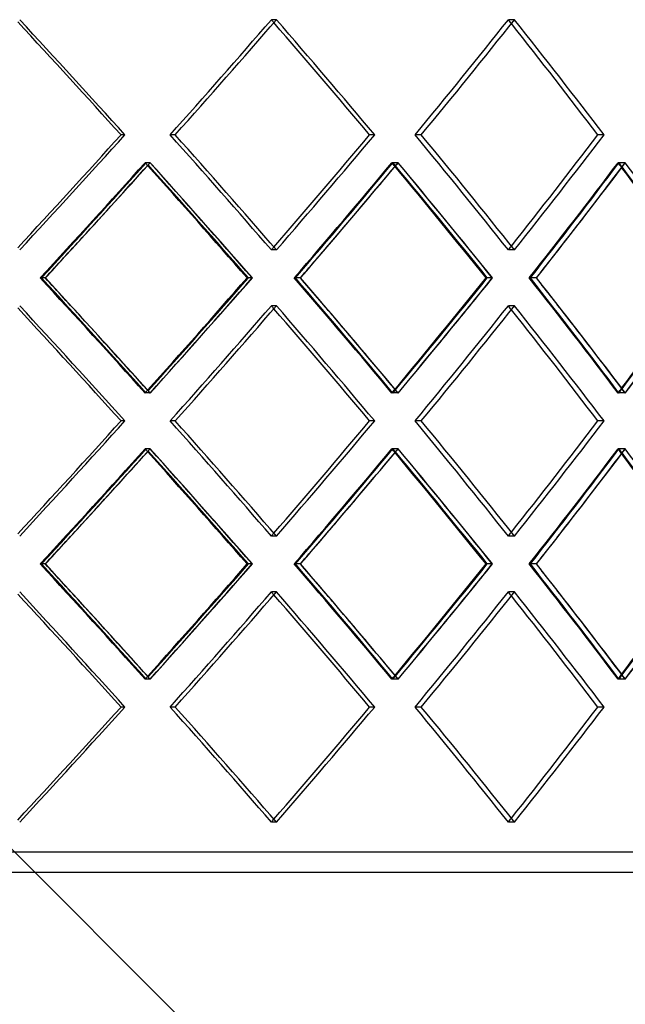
# Model space of a CAD drawing. Header units: millimetres. Extents: x -790 to 790, y -571 to 625.
# Tile 10 of 12: x 206 to 354, y -81 to 161. Entities that reach past the tile are written whole.
import ezdxf

# ---------------------------------------------------------------- set-up
doc = ezdxf.new("R2010")
doc.units = ezdxf.units.MM
doc.layers.add('HIDDEN', color=7, linetype='Continuous')
doc.layers.add('THICK', color=7, linetype='Continuous')

msp = doc.modelspace()

# ---------------------------------------------------------------- linework, layer by layer
at = {"layer": 'HIDDEN'}
for p, q in [((268.75, 160.64), (267.5, 160.64)), ((268.75, 160.64), (267.5, 160.64)), ((327.21, 160.64), (325.69, 160.64)), ((327.21, 160.64), (325.69, 160.64)), ((231.53, 132.37), (230.57, 132.37)), ((243.89, 132.37), (242.64, 132.37)), ((243.89, 132.37), (242.64, 132.37)), ((292.87, 132.37), (291.62, 132.37)), ((304.32, 132.37), (302.8, 132.37)), ((304.32, 132.37), (302.8, 132.37)), ((349.19, 132.37), (347.67, 132.37)), ((237.75, 125.51), (236.5, 125.51)), ((237.71, 125.51), (236.75, 125.51)), ((298.64, 125.51), (297.11, 125.51)), ((298.6, 125.51), (297.35, 125.51)), ((354.41, 125.51), (352.64, 125.51)), ((354.38, 125.51), (352.86, 125.51)), ((268.75, 104.09), (267.5, 104.09)), ((268.75, 104.09), (267.5, 104.09)), ((327.21, 104.09), (325.69, 104.09)), ((327.21, 104.09), (325.69, 104.09)), ((211.96, 97.23), (210.7, 97.23)), ((212.01, 97.23), (211.05, 97.23)), ((262.79, 97.23), (261.54, 97.23)), ((274.62, 97.23), (273.08, 97.23)), ((274.67, 97.23), (273.41, 97.23)), ((321.74, 97.23), (320.22, 97.23)), ((332.58, 97.23), (330.8, 97.23)), ((332.62, 97.23), (331.1, 97.23)), ((268.75, 90.38), (267.5, 90.38)), ((268.75, 90.38), (267.5, 90.38)), ((327.21, 90.38), (325.69, 90.38)), ((327.21, 90.38), (325.69, 90.38)), ((237.75, 68.96), (236.5, 68.96)), ((237.71, 68.96), (236.75, 68.96)), ((298.64, 68.96), (297.11, 68.96)), ((298.6, 68.96), (297.35, 68.96)), ((354.41, 68.96), (352.64, 68.96)), ((354.38, 68.96), (352.86, 68.96)), ((231.53, 62.1), (230.57, 62.1)), ((243.89, 62.1), (242.64, 62.1)), ((243.89, 62.1), (242.64, 62.1)), ((292.87, 62.1), (291.62, 62.1)), ((304.32, 62.1), (302.8, 62.1)), ((304.32, 62.1), (302.8, 62.1)), ((349.19, 62.1), (347.67, 62.1)), ((237.75, 55.24), (236.5, 55.24)), ((237.71, 55.24), (236.75, 55.24)), ((298.64, 55.24), (297.11, 55.24)), ((298.6, 55.24), (297.35, 55.24)), ((354.41, 55.24), (352.64, 55.24)), ((354.38, 55.24), (352.86, 55.24)), ((268.75, 33.82), (267.5, 33.82)), ((268.75, 33.82), (267.5, 33.82)), ((327.21, 33.82), (325.69, 33.82)), ((327.21, 33.82), (325.69, 33.82)), ((211.96, 26.97), (210.7, 26.97)), ((212.01, 26.97), (211.05, 26.97)), ((262.79, 26.97), (261.54, 26.97)), ((274.62, 26.97), (273.08, 26.97)), ((274.67, 26.97), (273.41, 26.97)), ((321.74, 26.97), (320.22, 26.97)), ((332.58, 26.97), (330.8, 26.97)), ((332.62, 26.97), (331.1, 26.97)), ((268.75, 20.11), (267.5, 20.11)), ((268.75, 20.11), (267.5, 20.11)), ((327.21, 20.11), (325.69, 20.11)), ((327.21, 20.11), (325.69, 20.11)), ((237.75, -1.31), (236.5, -1.31)), ((237.71, -1.31), (236.75, -1.31)), ((298.64, -1.31), (297.11, -1.31)), ((298.6, -1.31), (297.35, -1.31)), ((354.41, -1.31), (352.64, -1.31)), ((354.38, -1.31), (352.86, -1.31)), ((231.53, -8.17), (230.57, -8.17)), ((243.89, -8.17), (242.64, -8.17)), ((243.89, -8.17), (242.64, -8.17)), ((292.87, -8.17), (291.62, -8.17)), ((304.32, -8.17), (302.8, -8.17)), ((304.32, -8.17), (302.8, -8.17)), ((349.19, -8.17), (347.67, -8.17)), ((268.75, -36.44), (267.5, -36.44)), ((268.75, -36.44), (267.5, -36.44)), ((327.21, -36.44), (325.69, -36.44)), ((327.21, -36.44), (325.69, -36.44)), ((535, -43.8), (-535, -43.8))]:
    msp.add_line(p, q, dxfattribs=at)
for centre, major_axis, ratio, start_param, end_param in [((0, 160.64), (-527.17, 527.17), 0.198912, -1.81978, -1.767146), ((0, 160.64), (-516.77, -516.77), 0.267949, 1.779715, 1.832596), ((0, 160.64), (-516.77, -516.77), 0.267949, 1.779715, 1.832596), ((0, 160.64), (-516.77, 516.77), 0.267949, -1.833945, -1.832596), ((0, 160.64), (-519.19, 519.19), 0.267949, -1.88523, -1.832596), ((0, 160.64), (-506.61, -506.61), 0.339454, 1.845165, 1.898046), ((0, 160.64), (-506.61, -506.61), 0.339454, 1.845165, 1.898046), ((0, 160.64), (-506.61, 506.61), 0.339454, -1.899838, -1.898046), ((0, 160.64), (-508.97, 508.97), 0.339454, -1.95068, -1.898046), ((0, 104.09), (-527.17, -527.17), 0.198912, 1.767146, 1.81978), ((0, 104.09), (-516.77, 516.77), 0.267949, -1.832596, -1.779715), ((0, 104.09), (-516.77, 516.77), 0.267949, -1.832596, -1.779715), ((0, 104.09), (-519.19, -519.19), 0.267949, 1.832596, 1.88523), ((0, 104.09), (-506.61, 506.61), 0.339454, -1.898046, -1.845165), ((0, 104.09), (-506.61, 506.61), 0.339454, -1.898046, -1.845165), ((0, 104.09), (-508.97, -508.97), 0.339454, 1.898046, 1.95068), ((0, 160.64), (-516.77, -516.77), 0.267949, 1.713791, 1.766879), ((0, 90.38), (-524.72, -524.72), 0.198912, 1.77996, 1.832863), ((0, 90.38), (-516.77, 516.77), 0.267949, -1.768145, -1.766879), ((0, 160.64), (-519.19, -519.19), 0.267949, 1.765885, 1.767185), ((0, 90.38), (-519.19, 519.19), 0.267949, -1.819841, -1.767185), ((0, 160.64), (-506.61, -506.61), 0.339454, 1.77924, 1.832328), ((0, 90.38), (-516.77, -516.77), 0.267949, 1.84541, 1.898313), ((0, 90.38), (-506.61, 506.61), 0.339454, -1.834004, -1.832328), ((0, 160.64), (-516.77, 516.77), 0.267949, -1.899721, -1.898313), ((0, 160.64), (-508.97, -508.97), 0.339454, 1.830928, 1.832635), ((0, 90.38), (-508.97, 508.97), 0.339454, -1.885291, -1.832635), ((0, 160.64), (-494.28, -494.28), 0.414214, 1.84469, 1.897778), ((0, 90.38), (-506.61, -506.61), 0.339454, 1.91086, 1.963763), ((0, 90.38), (-494.28, 494.28), 0.414214, -1.899941, -1.897778), ((0, 160.64), (-506.61, 506.61), 0.339454, -1.965659, -1.963763), ((0, 160.64), (-496.59, -496.59), 0.414214, 1.895893, 1.898084), ((0, 160.64), (-519.19, -519.19), 0.267949, 1.714346, 1.732704), ((0, 160.64), (-508.97, -508.97), 0.339454, 1.779796, 1.798154), ((0, 160.64), (-496.59, -496.59), 0.414214, 1.845245, 1.863604), ((0, 104.09), (-516.77, -516.77), 0.267949, 1.832596, 1.833945), ((0, 104.09), (-506.61, -506.61), 0.339454, 1.898046, 1.899838), ((0, 33.82), (-516.77, 516.77), 0.267949, -1.766879, -1.713791), ((0, 104.09), (-524.72, 524.72), 0.198912, -1.832863, -1.77996), ((0, 33.82), (-519.19, 519.19), 0.267949, -1.732704, -1.714346), ((0, 104.09), (-519.19, -519.19), 0.267949, 1.767185, 1.819841), ((0, 33.82), (-506.61, 506.61), 0.339454, -1.832328, -1.77924), ((0, 104.09), (-516.77, 516.77), 0.267949, -1.898313, -1.84541), ((0, 33.82), (-508.97, 508.97), 0.339454, -1.798154, -1.779796), ((0, 104.09), (-508.97, -508.97), 0.339454, 1.832635, 1.885291), ((0, 33.82), (-494.28, 494.28), 0.414214, -1.897778, -1.84469), ((0, 104.09), (-506.61, 506.61), 0.339454, -1.963763, -1.91086), ((0, 33.82), (-496.59, 496.59), 0.414214, -1.863604, -1.845245), ((0, 104.09), (-496.59, -496.59), 0.414214, 1.898084, 1.950741), ((0, 90.38), (-527.17, 527.17), 0.198912, -1.81978, -1.767146), ((0, 90.38), (-516.77, -516.77), 0.267949, 1.779715, 1.832596), ((0, 90.38), (-516.77, -516.77), 0.267949, 1.779715, 1.832596), ((0, 90.38), (-516.77, 516.77), 0.267949, -1.833945, -1.832596), ((0, 90.38), (-519.19, 519.19), 0.267949, -1.88523, -1.832596), ((0, 90.38), (-506.61, -506.61), 0.339454, 1.845165, 1.898046), ((0, 90.38), (-506.61, -506.61), 0.339454, 1.845165, 1.898046), ((0, 90.38), (-506.61, 506.61), 0.339454, -1.899838, -1.898046), ((0, 90.38), (-508.97, 508.97), 0.339454, -1.95068, -1.898046), ((0, 33.82), (-496.59, 496.59), 0.414214, -1.898084, -1.895893), ((0, 104.09), (-516.77, -516.77), 0.267949, 1.766879, 1.768145), ((0, 33.82), (-519.19, 519.19), 0.267949, -1.767185, -1.765885), ((0, 104.09), (-506.61, -506.61), 0.339454, 1.832328, 1.834004), ((0, 33.82), (-516.77, -516.77), 0.267949, 1.898313, 1.899721), ((0, 33.82), (-508.97, 508.97), 0.339454, -1.832635, -1.830928), ((0, 104.09), (-494.28, -494.28), 0.414214, 1.897778, 1.899941), ((0, 33.82), (-506.61, -506.61), 0.339454, 1.963763, 1.965659), ((0, 33.82), (-527.17, -527.17), 0.198912, 1.767146, 1.81978), ((0, 33.82), (-516.77, 516.77), 0.267949, -1.832596, -1.779715), ((0, 33.82), (-516.77, 516.77), 0.267949, -1.832596, -1.779715), ((0, 33.82), (-519.19, -519.19), 0.267949, 1.832596, 1.88523), ((0, 33.82), (-506.61, 506.61), 0.339454, -1.898046, -1.845165), ((0, 33.82), (-506.61, 506.61), 0.339454, -1.898046, -1.845165), ((0, 33.82), (-508.97, -508.97), 0.339454, 1.898046, 1.95068), ((0, 90.38), (-516.77, -516.77), 0.267949, 1.713791, 1.766879), ((0, 20.11), (-524.72, -524.72), 0.198912, 1.77996, 1.832863), ((0, 20.11), (-516.77, 516.77), 0.267949, -1.768145, -1.766879), ((0, 90.38), (-519.19, -519.19), 0.267949, 1.765885, 1.767185), ((0, 20.11), (-519.19, 519.19), 0.267949, -1.819841, -1.767185), ((0, 90.38), (-506.61, -506.61), 0.339454, 1.77924, 1.832328), ((0, 20.11), (-516.77, -516.77), 0.267949, 1.84541, 1.898313), ((0, 20.11), (-506.61, 506.61), 0.339454, -1.834004, -1.832328), ((0, 90.38), (-516.77, 516.77), 0.267949, -1.899721, -1.898313), ((0, 90.38), (-508.97, -508.97), 0.339454, 1.830928, 1.832635), ((0, 20.11), (-508.97, 508.97), 0.339454, -1.885291, -1.832635), ((0, 90.38), (-494.28, -494.28), 0.414214, 1.84469, 1.897778), ((0, 20.11), (-506.61, -506.61), 0.339454, 1.91086, 1.963763), ((0, 20.11), (-494.28, 494.28), 0.414214, -1.899941, -1.897778), ((0, 90.38), (-506.61, 506.61), 0.339454, -1.965659, -1.963763), ((0, 90.38), (-496.59, -496.59), 0.414214, 1.895893, 1.898084), ((0, 90.38), (-519.19, -519.19), 0.267949, 1.714346, 1.732704), ((0, 90.38), (-508.97, -508.97), 0.339454, 1.779796, 1.798154), ((0, 90.38), (-496.59, -496.59), 0.414214, 1.845245, 1.863604), ((0, 33.82), (-516.77, -516.77), 0.267949, 1.832596, 1.833945), ((0, 33.82), (-506.61, -506.61), 0.339454, 1.898046, 1.899838), ((0, -36.44), (-516.77, 516.77), 0.267949, -1.766879, -1.713791), ((0, 33.82), (-524.72, 524.72), 0.198912, -1.832863, -1.77996), ((0, -36.44), (-519.19, 519.19), 0.267949, -1.732704, -1.714346), ((0, 33.82), (-519.19, -519.19), 0.267949, 1.767185, 1.819841), ((0, -36.44), (-506.61, 506.61), 0.339454, -1.832328, -1.77924), ((0, 33.82), (-516.77, 516.77), 0.267949, -1.898313, -1.84541), ((0, -36.44), (-508.97, 508.97), 0.339454, -1.798154, -1.779796), ((0, 33.82), (-508.97, -508.97), 0.339454, 1.832635, 1.885291), ((0, -36.44), (-494.28, 494.28), 0.414214, -1.897778, -1.84469), ((0, 33.82), (-506.61, 506.61), 0.339454, -1.963763, -1.91086), ((0, -36.44), (-496.59, 496.59), 0.414214, -1.863604, -1.845245), ((0, 33.82), (-496.59, -496.59), 0.414214, 1.898084, 1.950741), ((0, 20.11), (-527.17, 527.17), 0.198912, -1.81978, -1.767146), ((0, 20.11), (-516.77, -516.77), 0.267949, 1.779715, 1.832596), ((0, 20.11), (-516.77, -516.77), 0.267949, 1.779715, 1.832596), ((0, 20.11), (-516.77, 516.77), 0.267949, -1.833945, -1.832596), ((0, 20.11), (-519.19, 519.19), 0.267949, -1.88523, -1.832596), ((0, 20.11), (-506.61, -506.61), 0.339454, 1.845165, 1.898046), ((0, 20.11), (-506.61, -506.61), 0.339454, 1.845165, 1.898046), ((0, 20.11), (-506.61, 506.61), 0.339454, -1.899838, -1.898046), ((0, 20.11), (-508.97, 508.97), 0.339454, -1.95068, -1.898046), ((0, 33.82), (-516.77, -516.77), 0.267949, 1.766879, 1.768145), ((0, -36.44), (-519.19, 519.19), 0.267949, -1.767185, -1.765885), ((0, 33.82), (-506.61, -506.61), 0.339454, 1.832328, 1.834004), ((0, -36.44), (-516.77, -516.77), 0.267949, 1.898313, 1.899721), ((0, -36.44), (-508.97, 508.97), 0.339454, -1.832635, -1.830928), ((0, 33.82), (-494.28, -494.28), 0.414214, 1.897778, 1.899941), ((0, -36.44), (-506.61, -506.61), 0.339454, 1.963763, 1.965659), ((0, -36.44), (-496.59, 496.59), 0.414214, -1.898084, -1.895893), ((0, -36.44), (-527.17, -527.17), 0.198912, 1.767146, 1.81978), ((0, -36.44), (-516.77, 516.77), 0.267949, -1.832596, -1.779715), ((0, -36.44), (-516.77, 516.77), 0.267949, -1.832596, -1.779715), ((0, -36.44), (-519.19, -519.19), 0.267949, 1.832596, 1.88523), ((0, -36.44), (-506.61, 506.61), 0.339454, -1.898046, -1.845165), ((0, -36.44), (-506.61, 506.61), 0.339454, -1.898046, -1.845165), ((0, -36.44), (-508.97, -508.97), 0.339454, 1.898046, 1.95068), ((0, -36.44), (-516.77, -516.77), 0.267949, 1.832596, 1.833945), ((0, -36.44), (-506.61, -506.61), 0.339454, 1.898046, 1.899838)]:
    msp.add_ellipse(centre, major_axis=major_axis, ratio=ratio, start_param=start_param, end_param=end_param, dxfattribs=at)
at = {"layer": 'THICK'}
for p, q in [((0, 160.64), (537.5, -376.86)), ((231.53, 132.37), (230.57, 132.37)), ((292.87, 132.37), (291.62, 132.37)), ((349.19, 132.37), (347.67, 132.37)), ((262.84, 97.23), (261.88, 97.23)), ((321.79, 97.23), (320.53, 97.23)), ((231.53, 62.1), (230.57, 62.1)), ((292.87, 62.1), (291.62, 62.1)), ((349.19, 62.1), (347.67, 62.1)), ((262.84, 26.97), (261.88, 26.97)), ((321.79, 26.97), (320.53, 26.97)), ((231.53, -8.17), (230.57, -8.17)), ((292.87, -8.17), (291.62, -8.17)), ((349.19, -8.17), (347.67, -8.17)), ((537.5, -48.8), (-537.5, -48.8))]:
    msp.add_line(p, q, dxfattribs=at)
for centre, major_axis, ratio, start_param, end_param in [((0, 160.64), (-524.72, 524.72), 0.198912, -1.820027, -1.768114), ((0, 160.64), (-527.17, 527.17), 0.198912, -1.81978, -1.767146), ((0, 160.64), (-519.19, -519.19), 0.267949, 1.779961, 1.832596), ((0, 160.64), (-516.77, 516.77), 0.267949, -1.885476, -1.833945), ((0, 160.64), (-519.19, 519.19), 0.267949, -1.88523, -1.832596), ((0, 160.64), (-508.97, -508.97), 0.339454, 1.845411, 1.898046), ((0, 160.64), (-506.61, 506.61), 0.339454, -1.950926, -1.899838), ((0, 160.64), (-508.97, 508.97), 0.339454, -1.95068, -1.898046), ((0, 104.09), (-524.72, -524.72), 0.198912, 1.768114, 1.820027), ((0, 104.09), (-527.17, -527.17), 0.198912, 1.767146, 1.81978), ((0, 104.09), (-519.19, 519.19), 0.267949, -1.832596, -1.779961), ((0, 104.09), (-516.77, -516.77), 0.267949, 1.833945, 1.885476), ((0, 104.09), (-519.19, -519.19), 0.267949, 1.832596, 1.88523), ((0, 104.09), (-508.97, 508.97), 0.339454, -1.898046, -1.845411), ((0, 104.09), (-506.61, -506.61), 0.339454, 1.899838, 1.950926), ((0, 104.09), (-508.97, -508.97), 0.339454, 1.898046, 1.95068), ((0, 90.38), (-527.17, -527.17), 0.198912, 1.7799, 1.832557), ((0, 160.64), (-519.19, -519.19), 0.267949, 1.732704, 1.765885), ((0, 90.38), (-516.77, 516.77), 0.267949, -1.819782, -1.768145), ((0, 160.64), (-524.72, 524.72), 0.198912, -1.885951, -1.833862), ((0, 160.64), (-527.17, 527.17), 0.198912, -1.885396, -1.832557), ((0, 90.38), (-519.19, -519.19), 0.267949, 1.84535, 1.898007), ((0, 160.64), (-508.97, -508.97), 0.339454, 1.798154, 1.830928), ((0, 90.38), (-506.61, 506.61), 0.339454, -1.885232, -1.834004), ((0, 160.64), (-516.77, 516.77), 0.267949, -1.951401, -1.899721), ((0, 160.64), (-519.19, 519.19), 0.267949, -1.950846, -1.898007), ((0, 90.38), (-508.97, -508.97), 0.339454, 1.9108, 1.963457), ((0, 160.64), (-496.59, -496.59), 0.414214, 1.863604, 1.895893), ((0, 90.38), (-494.28, 494.28), 0.414214, -1.950681, -1.899941), ((0, 160.64), (-506.61, 506.61), 0.339454, -2.016851, -1.965659), ((0, 160.64), (-508.97, 508.97), 0.339454, -2.016296, -1.963457), ((0, 104.09), (-527.17, 527.17), 0.198912, -1.832557, -1.7799), ((0, 104.09), (-516.77, -516.77), 0.267949, 1.768145, 1.819782), ((0, 33.82), (-524.72, -524.72), 0.198912, 1.833862, 1.885951), ((0, 33.82), (-527.17, -527.17), 0.198912, 1.832557, 1.885396), ((0, 104.09), (-519.19, 519.19), 0.267949, -1.898007, -1.84535), ((0, 104.09), (-506.61, -506.61), 0.339454, 1.834004, 1.885232), ((0, 33.82), (-516.77, -516.77), 0.267949, 1.899721, 1.951401), ((0, 33.82), (-519.19, -519.19), 0.267949, 1.898007, 1.950846), ((0, 104.09), (-508.97, 508.97), 0.339454, -1.963457, -1.9108), ((0, 104.09), (-494.28, -494.28), 0.414214, 1.899941, 1.950681), ((0, 33.82), (-506.61, -506.61), 0.339454, 1.965659, 2.016851), ((0, 33.82), (-508.97, -508.97), 0.339454, 1.963457, 2.016296), ((0, 90.38), (-524.72, 524.72), 0.198912, -1.820027, -1.768114), ((0, 90.38), (-527.17, 527.17), 0.198912, -1.81978, -1.767146), ((0, 90.38), (-519.19, -519.19), 0.267949, 1.779961, 1.832596), ((0, 90.38), (-516.77, 516.77), 0.267949, -1.885476, -1.833945), ((0, 90.38), (-519.19, 519.19), 0.267949, -1.88523, -1.832596), ((0, 90.38), (-508.97, -508.97), 0.339454, 1.845411, 1.898046), ((0, 90.38), (-508.97, 508.97), 0.339454, -1.95068, -1.898046), ((0, 33.82), (-519.19, 519.19), 0.267949, -1.765885, -1.732704), ((0, 33.82), (-508.97, 508.97), 0.339454, -1.830928, -1.798154), ((0, 90.38), (-506.61, 506.61), 0.339454, -1.950926, -1.899838), ((0, 33.82), (-496.59, 496.59), 0.414214, -1.895893, -1.863604), ((0, 33.82), (-524.72, -524.72), 0.198912, 1.768114, 1.820027), ((0, 33.82), (-527.17, -527.17), 0.198912, 1.767146, 1.81978), ((0, 33.82), (-519.19, 519.19), 0.267949, -1.832596, -1.779961), ((0, 33.82), (-516.77, -516.77), 0.267949, 1.833945, 1.885476), ((0, 33.82), (-519.19, -519.19), 0.267949, 1.832596, 1.88523), ((0, 33.82), (-508.97, 508.97), 0.339454, -1.898046, -1.845411), ((0, 33.82), (-506.61, -506.61), 0.339454, 1.899838, 1.950926), ((0, 33.82), (-508.97, -508.97), 0.339454, 1.898046, 1.95068), ((0, 20.11), (-527.17, -527.17), 0.198912, 1.7799, 1.832557), ((0, 90.38), (-519.19, -519.19), 0.267949, 1.732704, 1.765885), ((0, 20.11), (-516.77, 516.77), 0.267949, -1.819782, -1.768145), ((0, 90.38), (-524.72, 524.72), 0.198912, -1.885951, -1.833862), ((0, 90.38), (-527.17, 527.17), 0.198912, -1.885396, -1.832557), ((0, 20.11), (-519.19, -519.19), 0.267949, 1.84535, 1.898007), ((0, 90.38), (-508.97, -508.97), 0.339454, 1.798154, 1.830928), ((0, 20.11), (-506.61, 506.61), 0.339454, -1.885232, -1.834004), ((0, 90.38), (-516.77, 516.77), 0.267949, -1.951401, -1.899721), ((0, 90.38), (-519.19, 519.19), 0.267949, -1.950846, -1.898007), ((0, 20.11), (-508.97, -508.97), 0.339454, 1.9108, 1.963457), ((0, 90.38), (-496.59, -496.59), 0.414214, 1.863604, 1.895893), ((0, 20.11), (-494.28, 494.28), 0.414214, -1.950681, -1.899941), ((0, 90.38), (-506.61, 506.61), 0.339454, -2.016851, -1.965659), ((0, 90.38), (-508.97, 508.97), 0.339454, -2.016296, -1.963457), ((0, 33.82), (-527.17, 527.17), 0.198912, -1.832557, -1.7799), ((0, 33.82), (-516.77, -516.77), 0.267949, 1.768145, 1.819782), ((0, -36.44), (-524.72, -524.72), 0.198912, 1.833862, 1.885951), ((0, -36.44), (-527.17, -527.17), 0.198912, 1.832557, 1.885396), ((0, 33.82), (-519.19, 519.19), 0.267949, -1.898007, -1.84535), ((0, 33.82), (-506.61, -506.61), 0.339454, 1.834004, 1.885232), ((0, -36.44), (-516.77, -516.77), 0.267949, 1.899721, 1.951401), ((0, -36.44), (-519.19, -519.19), 0.267949, 1.898007, 1.950846), ((0, 33.82), (-508.97, 508.97), 0.339454, -1.963457, -1.9108), ((0, 33.82), (-494.28, -494.28), 0.414214, 1.899941, 1.950681), ((0, -36.44), (-506.61, -506.61), 0.339454, 1.965659, 2.016851), ((0, -36.44), (-508.97, -508.97), 0.339454, 1.963457, 2.016296), ((0, 20.11), (-524.72, 524.72), 0.198912, -1.820027, -1.768114), ((0, 20.11), (-527.17, 527.17), 0.198912, -1.81978, -1.767146), ((0, 20.11), (-519.19, -519.19), 0.267949, 1.779961, 1.832596), ((0, 20.11), (-516.77, 516.77), 0.267949, -1.885476, -1.833945), ((0, 20.11), (-519.19, 519.19), 0.267949, -1.88523, -1.832596), ((0, 20.11), (-508.97, -508.97), 0.339454, 1.845411, 1.898046), ((0, 20.11), (-508.97, 508.97), 0.339454, -1.95068, -1.898046), ((0, -36.44), (-519.19, 519.19), 0.267949, -1.765885, -1.732704), ((0, -36.44), (-508.97, 508.97), 0.339454, -1.830928, -1.798154), ((0, 20.11), (-506.61, 506.61), 0.339454, -1.950926, -1.899838), ((0, -36.44), (-496.59, 496.59), 0.414214, -1.895893, -1.863604), ((0, -36.44), (-524.72, -524.72), 0.198912, 1.768114, 1.820027), ((0, -36.44), (-527.17, -527.17), 0.198912, 1.767146, 1.81978), ((0, -36.44), (-519.19, 519.19), 0.267949, -1.832596, -1.779961), ((0, -36.44), (-516.77, -516.77), 0.267949, 1.833945, 1.885476), ((0, -36.44), (-519.19, -519.19), 0.267949, 1.832596, 1.88523), ((0, -36.44), (-508.97, 508.97), 0.339454, -1.898046, -1.845411), ((0, -36.44), (-506.61, -506.61), 0.339454, 1.899838, 1.950926), ((0, -36.44), (-508.97, -508.97), 0.339454, 1.898046, 1.95068)]:
    msp.add_ellipse(centre, major_axis=major_axis, ratio=ratio, start_param=start_param, end_param=end_param, dxfattribs=at)

doc.saveas('drawing.dxf')
